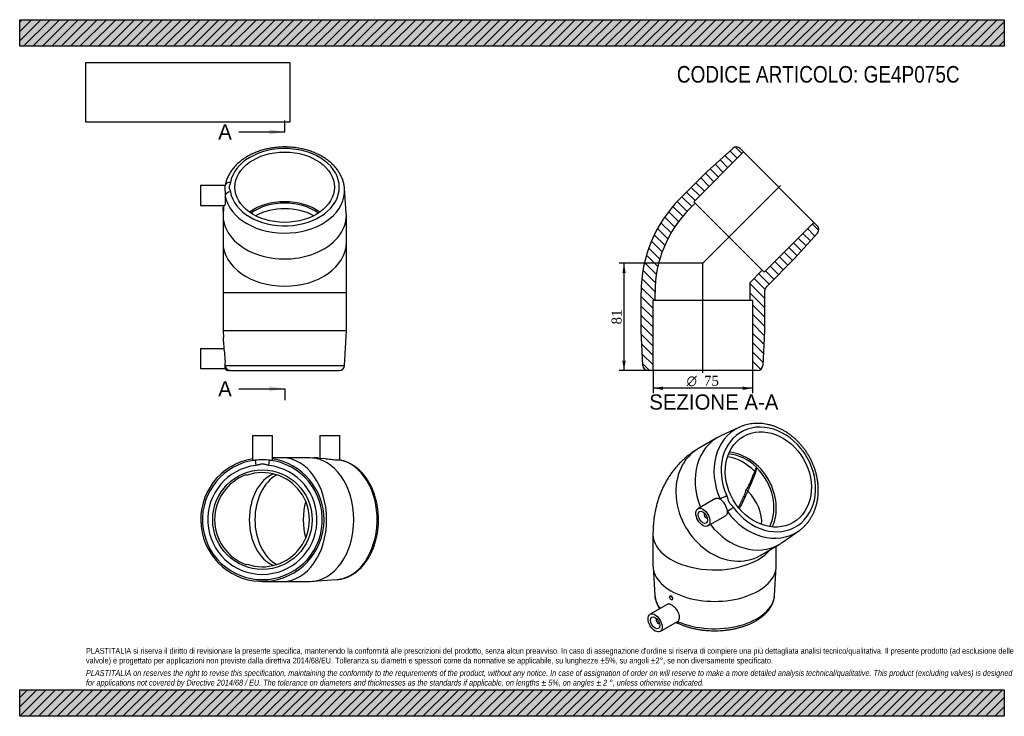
# Model space of a CAD drawing. Header units: millimetres. Extents: x 0 to 297, y 0 to 210.
import ezdxf
from ezdxf.enums import TextEntityAlignment as Align
from ezdxf.lldxf.tags import DXFTag

# ---------------------------------------------------------------- set-up
doc = ezdxf.new("R2010")
doc.units = ezdxf.units.MM
for name, color, linetype in [('Default', 7, 'Continuous'), ('DV4_Default', 7, 'Continuous'), ('GE4P075C', 7, 'Continuous')]:
    doc.layers.add(name, color=color, linetype=linetype)
doc.styles.add('SEACAD_Solid_Edge_ANSI', font='seans.ttf')
doc.styles.add('SEACAD_Solid_Edge_ANSI1_Symbols', font='semeca1.ttf')
doc.styles.add('SEACAD_Times_New_Roman', font='times.ttf')
tags = doc.linetypes.add('CENTER2', pattern=[28.575, 19.05, -3.175, 3.175, -3.175]).pattern_tags.tags
tags[10:11] = [DXFTag(74, 4), DXFTag(75, 0), DXFTag(340, '0'), DXFTag(46, 0.0), DXFTag(50, 0.0), DXFTag(44, 0.0), DXFTag(45, 0.0)]
tags[8:9] = [DXFTag(74, 4), DXFTag(75, 0), DXFTag(340, '0'), DXFTag(46, 0.0), DXFTag(50, 0.0), DXFTag(44, 0.0), DXFTag(45, 0.0)]
tags[6:7] = [DXFTag(74, 4), DXFTag(75, 0), DXFTag(340, '0'), DXFTag(46, 0.0), DXFTag(50, 0.0), DXFTag(44, 0.0), DXFTag(45, 0.0)]
tags[4:5] = [DXFTag(74, 4), DXFTag(75, 0), DXFTag(340, '0'), DXFTag(46, 0.0), DXFTag(50, 0.0), DXFTag(44, 0.0), DXFTag(45, 0.0)]
doc.dimstyles.new('ANSImm', dxfattribs={"dimtxt": 3, "dimasz": 3, "dimexe": 1.5, "dimexo": 0, "dimgap": 0.75, "dimtad": 1, "dimlfac": 2.5, "dimdsep": 46, "dimtxsty": 'SEACAD_Times_New_Roman', "dimblk1": '_SE_FILLED', "dimblk2": '_SE_FILLED', "dimsah": 1, "dimcen": 1.5, "dimazin": 0, "dimtfac": 0.85, "dimtdec": 3, "dimtofl": 0, "dimtmove": 0, "dimatfit": 3, "dimfxl": 1, "dimarcsym": 0})
picture_1 = doc.add_image_def('image1.jpg', size_in_pixel=(4302, 1260))

# ---------------------------------------------------------------- blocks, each defined once
blk = doc.blocks.new('SE')
at = {"layer": 'GE4P075C', "color": 7, "linetype": 'Continuous'}
for p, q in [((216.96, 87.1), (211.48, 84.54)), ((210.53, 84.04), (204.73, 80.69)), ((221.74, 73.77), (222.28, 75.12)), ((209.85, 65.64), (204.57, 62.59)), ((206.58, 61.21), (206.57, 61.2)), ((207.37, 59.82), (207.38, 59.83)), ((207.57, 57.39), (212.85, 60.44)), ((191.03, 54.86), (191.03, 45.39)), ((230.03, 52.4), (234.99, 55.87)), ((223.33, 48.48), (229.13, 51.83)), ((228.23, 45.39), (228.23, 51.31)), ((191.04, 45.01), (191.56, 36.46)), ((227.69, 36.46), (228.22, 45.01)), ((196.26, 36.24), (196.18, 36.19)), ((195.28, 33.71), (190.17, 30.76)), ((196.78, 35.15), (196.89, 35.22)), ((192.18, 29.38), (192.17, 29.38)), ((192.97, 27.99), (192.98, 28)), ((193.17, 25.56), (198.44, 28.6))]:
    blk.add_line(p, q, dxfattribs=at)
for centre, radius, start, end in [((208.26, 61.26), 5.22, 5.5297, 54.4703), ((200.73, 37.47), 9.22, 186.2362, 213.3211)]:
    blk.add_arc(centre, radius, start, end, dxfattribs=at)
for centre, major_axis, ratio, start_param, end_param in [((225.83, 71.4), (8.24, -14.27), 0.816497, -1.450906, 4.592499), ((225.07, 70.96), (9.04, -15.65), 0.816497, 3.073569, 4.592499), ((225.07, 70.96), (9.04, -15.65), 0.816497, -3.212362, -3.209616), ((219.83, 67.93), (9.3, -16.11), 0.816497, 3.070823, 4.550391), ((214.03, 64.59), (-9.3, 16.11), 0.816497, 0, 3.141593), ((214.03, 64.59), (7.2, -12.47), 0.816497, 1.85926, 2.567907), ((215.23, 65.28), (7.2, -12.47), 0.816497, 1.925129, 2.641336), ((215.23, 65.28), (-7.5, 12.99), 0.816497, 3.664832, 5.759946), ((209.63, 62.04), (13.12, 22.72), 0.239146, -1.178097, -0.845284), ((209.63, 74.98), (10.04, -17.39), 0.57735, 1.237982, 1.256738), ((215.23, 65.28), (-7.1, 12.3), 0.816497, 3.634252, 5.045203), ((209.63, 62.04), (13.12, -7.57), 0.717439, 1.178097, 1.226002), ((212.47, 65.96), (1.46, 0.66), 0.069053, 0.958709, 2.479547), ((209.63, 62.04), (13.12, 22.72), 0.239146, -1.409298, -1.178097), ((209.63, 62.04), (-13.12, 7.57), 0.717439, 3.462204, 4.31969), ((214.44, 62.55), (-1.3, -0.93), 0.069053, 0.662046, 2.182884), ((206.97, 60.51), (-0.4, 0.693), 0.57735, 0, 3.170323), ((206.97, 60.51), (-0.4, 0.693), 0.57735, 6.254455, 6.283185), ((225.07, 70.96), (9.04, -15.65), 0.816497, -1.450906, 0.065558), ((219.83, 67.93), (9.3, -16.11), 0.816497, 4.874387, 6.283185), ((209.63, 54.86), (18.6, 0), 0.57735, 3.141581, 5.842729), ((225.07, 70.96), (9.04, -15.65), 0.816497, 0.065558, 0.07077), ((219.83, 67.93), (9.3, -16.11), 0.816497, 0, 0.07077), ((209.63, 45.39), (-18.6, 0), 0.57735, 0, 3.141593), ((209.63, 36.83), (-18.08, 0), 0.57735, 0.035363, 0.428067), ((209.63, 36.83), (-18.08, 0), 0.57735, 0.905288, 3.10623), ((192.57, 28.68), (0.4, -0.693), 0.57735, 3.112863, 6.283185), ((192.57, 28.68), (0.4, -0.693), 0.57735, 0, 0.02873), ((199.45, 29.41), (0.66, 1.46), 0.504153, 2.352982, 3.141092)]:
    blk.add_ellipse(centre, major_axis=major_axis, ratio=ratio, start_param=start_param, end_param=end_param, dxfattribs=at)
for centre, major_axis, ratio in [((225.83, 71.4), (7.5, -12.99), 0.816497), ((206.07, 59.99), (-1.5, 2.6), 0.57735), ((206.07, 59.99), (-1, 1.73), 0.57735), ((196.48, 35.67), (-0.3, 0.52), 0.57735), ((191.67, 28.16), (1.5, -2.6), 0.57735), ((191.67, 28.16), (1, -1.73), 0.57735)]:
    blk.add_ellipse(centre, major_axis=major_axis, ratio=ratio, dxfattribs=at)
for points, knots in [([(234.95, 55.85), (235.11, 55.96), (235.47, 56.21), (236.08, 56.71), (236.72, 57.31), (237.33, 57.97), (237.9, 58.66), (238.42, 59.4), (238.89, 60.18), (239.32, 61), (239.7, 61.85), (240.03, 62.73), (240.31, 63.64), (240.54, 64.57), (240.71, 65.53), (240.83, 66.51), (240.89, 67.5), (240.9, 68.5), (240.86, 69.51), (240.76, 70.53), (240.61, 71.55), (240.4, 72.57), (240.14, 73.58), (239.83, 74.58), (239.47, 75.57), (239.06, 76.54), (238.6, 77.49), (238.1, 78.43), (237.55, 79.33), (236.95, 80.21), (236.32, 81.06), (235.65, 81.87), (234.94, 82.64), (234.19, 83.37), (233.42, 84.07), (232.61, 84.71), (231.78, 85.31), (230.93, 85.86), (230.05, 86.36), (229.16, 86.81), (228.25, 87.2), (227.33, 87.53), (226.4, 87.81), (225.47, 88.02), (224.54, 88.18), (223.6, 88.28), (222.68, 88.32), (221.76, 88.3), (220.85, 88.22), (219.96, 88.08), (219.09, 87.88), (218.24, 87.62), (217.5, 87.35), (217.1, 87.16), (216.92, 87.07)], [0.0008405, 0.0008405, 0.0008405, 0.0008405, 0.0124369, 0.0316312, 0.0508359, 0.0700588, 0.0893064, 0.1085842, 0.127896, 0.147244, 0.1666291, 0.1860508, 0.2055074, 0.2249963, 0.2445144, 0.2640582, 0.283624, 0.3032084, 0.322808, 0.3424199, 0.3620416, 0.3816708, 0.401306, 0.4209457, 0.4405889, 0.4602349, 0.4798833, 0.4995338, 0.5191862, 0.5388405, 0.5584965, 0.5781541, 0.5978129, 0.6174726, 0.6371323, 0.6567909, 0.6764471, 0.6960989, 0.7157441, 0.7353799, 0.755003, 0.7746098, 0.7941962, 0.8137581, 0.8332914, 0.8527921, 0.872257, 0.8916835, 0.9110702, 0.9304172, 0.949726, 0.9689997, 0.9882432, 1, 1, 1, 1]), ([(204.73, 80.69), (204.33, 80.46), (203.66, 80.06), (202.6, 79.34), (201.61, 78.58), (200.64, 77.78), (199.72, 76.93), (198.84, 76.04), (197.99, 75.11), (197.2, 74.13), (196.44, 73.11), (195.74, 72.06), (195.08, 70.97), (194.46, 69.84), (193.89, 68.68), (193.37, 67.48), (192.9, 66.25), (192.48, 64.99), (192.12, 63.69), (191.8, 62.36), (191.53, 61.01), (191.32, 59.62), (191.17, 58.21), (191.07, 56.78), (191.03, 55.63), (191.03, 55.03), (191.03, 54.86)], [0, 0, 0, 0, 0.040955, 0.081782, 0.122565, 0.163339, 0.204137, 0.244994, 0.285945, 0.327029, 0.368284, 0.40975, 0.451468, 0.49348, 0.535829, 0.578558, 0.62171, 0.665321, 0.709428, 0.754058, 0.799229, 0.844948, 0.891206, 0.937979, 0.985226, 1, 1, 1, 1]), ([(219.18, 68.34), (219.33, 68.55), (219.47, 68.77), (219.73, 69.21), (219.85, 69.44), (220.19, 70.14), (220.4, 70.61), (220.8, 71.54), (220.99, 72.01), (221.37, 72.91), (221.56, 73.35), (221.74, 73.77)], [0, 0, 0, 0, 0.125, 0.125, 0.25, 0.25, 0.5, 0.5, 0.75, 0.75, 1, 1, 1, 1]), ([(216.86, 62.94), (216.99, 63.21), (217.12, 63.48), (217.49, 64.26), (217.74, 64.77), (218.21, 65.77), (218.44, 66.27), (218.75, 67.03), (218.85, 67.28), (219.03, 67.81), (219.11, 68.07), (219.18, 68.34)], [0.1199537, 0.1199537, 0.1199537, 0.1199537, 0.25, 0.25, 0.5, 0.5, 0.75, 0.75, 0.875, 0.875, 1, 1, 1, 1]), ([(209.85, 65.64), (209.94, 65.69), (210.05, 65.73), (210.5, 65.84), (210.9, 65.75), (211.3, 65.5)], [0.8367833, 0.8367833, 0.8367833, 0.8367833, 0.875, 0.875, 1, 1, 1, 1]), ([(213.27, 66.43), (213.34, 66.27), (213.4, 66.11), (213.51, 65.8), (213.56, 65.63), (213.65, 65.31), (213.7, 65.15), (213.78, 64.92), (213.82, 64.84), (213.89, 64.68), (213.93, 64.61), (214.05, 64.39), (214.15, 64.26), (214.36, 64), (214.48, 63.88), (214.71, 63.65), (214.82, 63.53), (215.04, 63.28), (215.15, 63.15), (215.24, 63.01)], [0, 0, 0, 0, 0.125, 0.125, 0.25, 0.25, 0.375, 0.375, 0.4375, 0.4375, 0.5, 0.5, 0.625, 0.625, 0.75, 0.75, 0.875, 0.875, 1, 1, 1, 1]), ([(213.46, 61.76), (213.47, 61.3), (213.35, 60.91), (213.03, 60.56), (212.94, 60.5), (212.85, 60.44)], [0, 0, 0, 0, 0.125, 0.125, 0.1635664, 0.1635664, 0.1635664, 0.1635664]), ([(196.89, 35.22), (196.9, 35.22), (196.91, 35.23), (196.92, 35.24), (196.95, 35.26), (196.97, 35.3), (196.98, 35.34), (196.99, 35.38), (197, 35.43), (197, 35.49), (197, 35.54), (196.98, 35.6), (196.97, 35.66), (196.95, 35.72), (196.92, 35.78), (196.89, 35.84), (196.86, 35.9), (196.82, 35.95), (196.77, 36), (196.73, 36.05), (196.68, 36.1), (196.64, 36.14), (196.59, 36.18), (196.54, 36.21), (196.49, 36.23), (196.45, 36.25), (196.4, 36.26), (196.36, 36.26), (196.32, 36.26), (196.29, 36.26), (196.26, 36.24)], [0.2500068, 0.2500068, 0.2500068, 0.2500068, 0.2682814, 0.2682814, 0.2682814, 0.3219343, 0.3219343, 0.3219343, 0.3756035, 0.3756035, 0.3756035, 0.429332, 0.429332, 0.429332, 0.4831445, 0.4831445, 0.4831445, 0.5369879, 0.5369879, 0.5369879, 0.5907442, 0.5907442, 0.5907442, 0.6443378, 0.6443378, 0.6443378, 0.6978285, 0.6978285, 0.6978285, 0.7501013, 0.7501013, 0.7501013, 0.7501013]), ([(198.79, 27.96), (198.96, 27.88), (199.37, 27.7), (200.14, 27.39), (201.05, 27.08), (202, 26.79), (202.98, 26.54), (203.97, 26.32), (204.98, 26.14), (206.01, 26), (207.05, 25.89), (208.1, 25.82), (209.16, 25.78), (210.21, 25.78), (211.26, 25.82), (212.31, 25.9), (213.35, 26.01), (214.38, 26.16), (215.39, 26.34), (216.38, 26.56), (217.35, 26.82), (218.3, 27.11), (219.21, 27.43), (220.1, 27.79), (220.95, 28.18), (221.77, 28.6), (222.54, 29.05), (223.27, 29.53), (223.96, 30.05), (224.59, 30.58), (225.18, 31.15), (225.71, 31.73), (226.17, 32.34), (226.58, 32.96), (226.93, 33.6), (227.21, 34.25), (227.44, 34.91), (227.59, 35.57), (227.67, 36.1), (227.68, 36.39), (227.69, 36.47)], [0, 0, 0, 0, 0.01455, 0.041935, 0.069286, 0.096606, 0.123894, 0.151153, 0.178386, 0.205596, 0.232789, 0.259969, 0.287141, 0.31431, 0.341481, 0.368658, 0.395845, 0.423049, 0.450275, 0.477526, 0.504809, 0.532128, 0.559485, 0.586885, 0.614326, 0.641808, 0.669324, 0.696863, 0.724403, 0.75191, 0.779346, 0.806664, 0.83381, 0.86073, 0.887381, 0.913733, 0.939783, 0.965552, 0.991086, 1, 1, 1, 1]), ([(198.47, 28.62), (198.77, 28.81), (198.98, 29.15), (199.11, 29.99), (199.03, 30.5), (198.62, 31.51), (198.3, 32.01), (197.52, 32.89), (197.08, 33.26), (196.25, 33.73), (195.87, 33.85), (195.46, 33.79), (195.37, 33.76), (195.29, 33.71)], [0, 0, 0, 0, 0.125, 0.125, 0.25, 0.25, 0.375, 0.375, 0.5, 0.5, 0.625, 0.625, 0.6682371, 0.6682371, 0.6682371, 0.6682371]), ([(197.87, 28.27), (197.95, 28.25), (198.15, 28.18), (198.42, 28.1), (198.66, 28.01), (198.75, 27.97), (198.79, 27.95)], [0.7440901, 0.7440901, 0.7440901, 0.7440901, 0.8064079, 0.8986825, 0.9619744, 1, 1, 1, 1])]:
    blk.add_open_spline(points, degree=3, knots=knots, dxfattribs=at)
blk.add_open_spline([(198.44, 28.6), (198.45, 28.61), (198.46, 28.62), (198.47, 28.62)], degree=3, dxfattribs=at)
blk = doc.blocks.new('SE1')
at = {"layer": 'GE4P075C', "color": 7, "linetype": 'Continuous'}
for p, q in [((70.21, 84.67), (76.21, 84.67)), ((70.21, 84.67), (70.21, 77.2)), ((76.21, 77.2), (76.21, 84.67)), ((90.57, 84.67), (96.57, 84.67)), ((90.57, 84.67), (90.57, 77.68)), ((96.57, 77.22), (96.57, 84.67)), ((79.43, 77.87), (76.21, 77.87)), ((87.63, 77.87), (79.43, 77.87)), ((92.21, 77.57), (88.29, 77.84)), ((90.07, 77.87), (88.87, 77.87)), ((88.87, 77.87), (88.87, 77.8)), ((90.07, 77.72), (90.07, 77.87)), ((71.05, 77.21), (71.24, 75.63)), ((75.18, 75.63), (75.37, 77.21)), ((73.21, 40.67), (79.43, 40.67)), ((79.43, 40.67), (87.63, 40.67)), ((88.29, 40.69), (95.68, 41.21))]:
    blk.add_line(p, q, dxfattribs=at)
blk.add_circle((73.21, 59.27), 15, dxfattribs=at)
for centre, radius, start, end in [((73.21, 59.27), 18.6, 99.2818, 0), ((73.21, 49.16), 28.13, 85.5926, 94.4074), ((73.21, 59.27), 18.6, 0, 80.7182), ((73.21, 59.27), 18.08, 96.8692, 83.1308), ((73.21, 59.27), 16.48, 96.8692, 83.1308), ((73.21, 59.27), 14.4, 110.3018, 249.6982), ((73.21, 59.27), 14.2, 250.9312, 109.0688)]:
    blk.add_arc(centre, radius, start, end, dxfattribs=at)
for centre, major_axis, ratio, start_param, end_param in [((79.43, 59.27), (0, 18.6), 0.707107, 3.141593, 6.283185), ((87.63, 59.27), (0, 18.6), 0.707107, 3.141593, 6.283185), ((95.04, 59.27), (0, 18.08), 0.707107, 3.194003, 6.163295), ((96.38, 75.63), (-0.27, -1.58), 0.702031, 3.1418, 3.210672), ((62.01, 59.27), (20.08, 0), 0.707107, 1.237983, 1.256738), ((79.43, 59.27), (0, -14.4), 0.707107, 3.430057, 5.994721), ((81.13, 59.27), (0, -14.4), 0.707107, 3.495926, 5.928852), ((96.12, 59.27), (0, -15), 0.707107, 4.331951, 5.092827), ((62.01, 59.27), (20.08, 0), 0.707107, -1.256738, -1.237983), ((95.04, 59.27), (0, 18.08), 0.707107, 3.191614, 3.194003)]:
    blk.add_ellipse(centre, major_axis=major_axis, ratio=ratio, start_param=start_param, end_param=end_param, dxfattribs=at)
for points, knots in [([(96.57, 77.21), (96.56, 77.19), (96.37, 77.17), (95.71, 77.19), (95.23, 77.23), (94.15, 77.36), (93.55, 77.44), (92.71, 77.52), (92.45, 77.55), (92.2, 77.57)], [0, 0, 0, 0, 0.125, 0.125, 0.25, 0.25, 0.375, 0.375, 0.4334285, 0.4334285, 0.4334285, 0.4334285]), ([(70.21, 77.2), (70.21, 77.19), (70.22, 77.18), (70.36, 77.17), (70.64, 77.18), (71.05, 77.21)], [0.8367826, 0.8367826, 0.8367826, 0.8367826, 0.875, 0.875, 1, 1, 1, 1]), ([(75.18, 75.63), (74.84, 75.67), (74.52, 75.76), (73.87, 75.96), (73.53, 76.05), (72.86, 76.05), (72.54, 75.95), (71.89, 75.76), (71.57, 75.67), (71.24, 75.63)], [0, 0, 0, 0, 0.25, 0.25, 0.5, 0.5, 0.75, 0.75, 1, 1, 1, 1]), ([(75.37, 77.21), (75.78, 77.19), (76.06, 77.17), (76.19, 77.18), (76.21, 77.19), (76.21, 77.2)], [0, 0, 0, 0, 0.125, 0.125, 0.1635666, 0.1635666, 0.1635666, 0.1635666]), ([(95.72, 41.22), (95.88, 41.23), (96.19, 41.26), (96.71, 41.34), (97.26, 41.45), (97.81, 41.59), (98.35, 41.77), (98.89, 41.98), (99.42, 42.21), (99.95, 42.48), (100.46, 42.78), (100.96, 43.11), (101.46, 43.46), (101.94, 43.85), (102.41, 44.26), (102.87, 44.7), (103.31, 45.16), (103.74, 45.65), (104.16, 46.17), (104.55, 46.71), (104.93, 47.27), (105.29, 47.85), (105.63, 48.46), (105.96, 49.08), (106.26, 49.72), (106.54, 50.37), (106.81, 51.05), (107.05, 51.73), (107.27, 52.43), (107.47, 53.14), (107.64, 53.86), (107.8, 54.59), (107.93, 55.33), (108.04, 56.08), (108.12, 56.83), (108.19, 57.59), (108.23, 58.34), (108.24, 59.1), (108.24, 59.86), (108.21, 60.62), (108.15, 61.38), (108.08, 62.13), (107.98, 62.88), (107.86, 63.62), (107.71, 64.36), (107.54, 65.09), (107.36, 65.8), (107.14, 66.51), (106.91, 67.2), (106.66, 67.88), (106.38, 68.54), (106.09, 69.19), (105.77, 69.82), (105.44, 70.43), (105.08, 71.03), (104.71, 71.6), (104.32, 72.15), (103.91, 72.68), (103.48, 73.18), (103.04, 73.66), (102.59, 74.11), (102.12, 74.54), (101.64, 74.93), (101.14, 75.3), (100.64, 75.64), (100.12, 75.95), (99.6, 76.23), (99.06, 76.48), (98.52, 76.7), (97.98, 76.89), (97.43, 77.04), (96.97, 77.15), (96.73, 77.19), (96.65, 77.2)], [0, 0, 0, 0, 0.01084, 0.024626, 0.038426, 0.052248, 0.066099, 0.079986, 0.093913, 0.107883, 0.121898, 0.135959, 0.150065, 0.164214, 0.178404, 0.19263, 0.206888, 0.221175, 0.235487, 0.249818, 0.264165, 0.278524, 0.292893, 0.307269, 0.321648, 0.33603, 0.350412, 0.364793, 0.379172, 0.39355, 0.407925, 0.422298, 0.436668, 0.451036, 0.465403, 0.479768, 0.494133, 0.508497, 0.522861, 0.537226, 0.551593, 0.565961, 0.580332, 0.594706, 0.609083, 0.623464, 0.637849, 0.652239, 0.666633, 0.681031, 0.695432, 0.709837, 0.724244, 0.738652, 0.753058, 0.76746, 0.781856, 0.796242, 0.810615, 0.824971, 0.839306, 0.853614, 0.867891, 0.882133, 0.896335, 0.910494, 0.924607, 0.938672, 0.952688, 0.966658, 0.980583, 0.994466, 1, 1, 1, 1])]:
    blk.add_open_spline(points, degree=3, knots=knots, dxfattribs=at)
blk = doc.blocks.new('SE2')
at = {"layer": 'GE4P075C', "color": 7, "linetype": 'Continuous'}
for p, q in [((54.53, 159.97), (54.53, 153.97)), ((61.99, 159.97), (54.53, 159.97)), ((98.51, 151.69), (97.99, 159.08)), ((54.53, 153.97), (61.77, 153.97)), ((61.33, 152.27), (61.33, 153.47)), ((61.49, 153.47), (61.33, 153.47)), ((61.33, 152.27), (61.45, 152.27)), ((61.4, 152.27), (61.36, 151.69)), ((61.52, 153.97), (61.48, 153.47)), ((61.33, 151.03), (61.33, 142.83)), ((98.53, 142.83), (98.53, 151.03)), ((61.33, 142.83), (61.33, 127.8)), ((98.53, 127.8), (98.53, 142.83)), ((61.33, 127.8), (98.53, 127.8)), ((61.33, 127.8), (61.33, 116.2)), ((98.53, 116.2), (98.53, 127.8)), ((98.53, 116.2), (61.33, 116.2)), ((61.33, 116.2), (61.43, 114.2)), ((98.01, 105.72), (98.53, 116.2)), ((61.33, 114.2), (61.33, 113)), ((61.43, 114.2), (61.33, 114.2)), ((61.33, 113), (61.49, 113)), ((61.49, 113.01), (61.6, 110.79)), ((54.53, 110.8), (54.53, 104.8)), ((61.61, 110.8), (54.53, 110.8)), ((54.53, 104.8), (61.91, 104.8)), ((61.99, 105.72), (98.01, 105.72)), ((63.57, 104.2), (63.15, 104.2)), ((63.57, 104.2), (96.41, 104.2))]:
    blk.add_line(p, q, dxfattribs=at)
for centre, radius, start, end in [((61.32, 160.19), 0.687, 338.2366, 347.3012), ((43.7, 106.9), 18.33, 356.331, 12.3092), ((63.15, 105.8), 1.6, 218.432, 270), ((96.41, 105.8), 1.6, 270, 357.1376)]:
    blk.add_arc(centre, radius, start, end, dxfattribs=at)
for centre, major_axis, ratio, start_param, end_param in [((79.93, 159.51), (-16.48, 0), 0.707107, 0.11989, 6.163295), ((63.57, 159.78), (1.58, -0.27), 0.702031, 1.689834, 3.14081), ((79.93, 158.44), (-18.08, 0), 0.707107, 0.11989, 3.192088), ((63.57, 156.99), (-1.58, -0.27), 0.702031, 4.593351, 6.114189), ((79.93, 144.52), (-15, 0), 0.707107, 3.926369, 5.498409), ((79.93, 144.52), (14.4, 0), 0.707107, 0.785558, 2.356035), ((79.93, 151.03), (18.6, 0), 0.707107, 3.091572, 6.283185), ((79.93, 142.83), (14.4, 0), 0.707107, 0.916524, 2.225069), ((79.93, 151.03), (18.6, 0), 0.707107, 0, 0.050021), ((79.93, 142.83), (18.6, 0), 0.707107, 3.141593, 6.283185), ((63.57, 105.8), (0, -1.6), 0.992822, 4.762347, 6.283185)]:
    blk.add_ellipse(centre, major_axis=major_axis, ratio=ratio, start_param=start_param, end_param=end_param, dxfattribs=at)
blk.add_ellipse((79.93, 159.51), major_axis=(15, 0), ratio=0.707107, dxfattribs=at)
for points, knots in [([(97.98, 159.09), (97.97, 159.26), (97.95, 159.57), (97.87, 160.11), (97.75, 160.66), (97.61, 161.21), (97.43, 161.75), (97.22, 162.29), (96.99, 162.82), (96.72, 163.34), (96.42, 163.85), (96.09, 164.36), (95.74, 164.85), (95.35, 165.34), (94.94, 165.81), (94.5, 166.27), (94.04, 166.71), (93.55, 167.14), (93.03, 167.55), (92.49, 167.95), (91.93, 168.33), (91.35, 168.69), (90.75, 169.03), (90.12, 169.35), (89.48, 169.66), (88.83, 169.94), (88.16, 170.2), (87.47, 170.44), (86.77, 170.66), (86.06, 170.86), (85.34, 171.04), (84.61, 171.19), (83.87, 171.32), (83.12, 171.43), (82.37, 171.52), (81.61, 171.58), (80.86, 171.62), (80.1, 171.64), (79.34, 171.63), (78.58, 171.6), (77.82, 171.55), (77.07, 171.47), (76.32, 171.37), (75.58, 171.25), (74.84, 171.11), (74.12, 170.94), (73.4, 170.75), (72.69, 170.54), (72, 170.31), (71.32, 170.05), (70.66, 169.78), (70.01, 169.48), (69.38, 169.17), (68.77, 168.83), (68.18, 168.48), (67.6, 168.1), (67.05, 167.71), (66.53, 167.3), (66.02, 166.88), (65.54, 166.44), (65.09, 165.98), (64.67, 165.52), (64.27, 165.03), (63.9, 164.54), (63.56, 164.03), (63.25, 163.52), (62.97, 162.99), (62.72, 162.46), (62.5, 161.92), (62.31, 161.37), (62.16, 160.83), (62.05, 160.37), (62.01, 160.13), (62, 160.05)], [0, 0, 0, 0, 0.011488, 0.025265, 0.039056, 0.052869, 0.066711, 0.080589, 0.094506, 0.108467, 0.122474, 0.136525, 0.150622, 0.164762, 0.178942, 0.193159, 0.207408, 0.221686, 0.235987, 0.250309, 0.264647, 0.278997, 0.293357, 0.307722, 0.322092, 0.336465, 0.350837, 0.365209, 0.379579, 0.393947, 0.408313, 0.422676, 0.437037, 0.451396, 0.465753, 0.480109, 0.494464, 0.508819, 0.523174, 0.53753, 0.551887, 0.566246, 0.580607, 0.594971, 0.609339, 0.623711, 0.638087, 0.652467, 0.666851, 0.68124, 0.695632, 0.710027, 0.724425, 0.738823, 0.753219, 0.767612, 0.781999, 0.796376, 0.810739, 0.825086, 0.839411, 0.85371, 0.867978, 0.88221, 0.896403, 0.910553, 0.924656, 0.938712, 0.952719, 0.96668, 0.980595, 0.99447, 1, 1, 1, 1]), ([(63.57, 160.91), (63.53, 160.67), (63.44, 160.44), (63.24, 159.98), (63.15, 159.74), (63.16, 159.27), (63.25, 159.04), (63.44, 158.59), (63.53, 158.36), (63.57, 158.12)], [0, 0, 0, 0, 0.25, 0.25, 0.5, 0.5, 0.75, 0.75, 1, 1, 1, 1]), ([(61.96, 159.94), (61.95, 159.91), (61.94, 159.84), (61.91, 159.6), (61.9, 159.37), (61.9, 158.52), (61.95, 157.71), (61.99, 156.91)], [0.0994776, 0.0994776, 0.0994776, 0.0994776, 0.25, 0.25, 0.5, 0.5, 1, 1, 1, 1]), ([(61.99, 156.91), (62.02, 156.33), (62.03, 155.74), (62.01, 154.78), (61.97, 154.4), (61.86, 154.04), (61.82, 153.97), (61.77, 153.97)], [0, 0, 0, 0, 0.125, 0.125, 0.25, 0.25, 0.3320902, 0.3320902, 0.3320902, 0.3320902]), ([(61.49, 153.47), (61.49, 153.47), (61.49, 153.46), (61.49, 153.43), (61.49, 153.41), (61.49, 153.38), (61.49, 153.34), (61.49, 153.29), (61.49, 153.24), (61.49, 153.19), (61.49, 153.13), (61.49, 153.07), (61.49, 153), (61.49, 152.93), (61.49, 152.87), (61.49, 152.8), (61.49, 152.73), (61.49, 152.67), (61.48, 152.61), (61.48, 152.55), (61.48, 152.49), (61.47, 152.44), (61.47, 152.39), (61.47, 152.35), (61.46, 152.33), (61.46, 152.3), (61.45, 152.28), (61.45, 152.27), (61.45, 152.27), (61.45, 152.27), (61.45, 152.27)], [0, 0, 0, 0, 0.0536549, 0.0536549, 0.0536549, 0.1073097, 0.1073097, 0.1073097, 0.1609667, 0.1609667, 0.1609667, 0.2146254, 0.2146254, 0.2146254, 0.2682814, 0.2682814, 0.2682814, 0.3219343, 0.3219343, 0.3219343, 0.3756035, 0.3756035, 0.3756035, 0.429332, 0.429332, 0.429332, 0.4831445, 0.4831445, 0.4831445, 0.4999584, 0.4999584, 0.4999584, 0.4999584]), ([(61.49, 113), (61.49, 113), (61.49, 113.01), (61.49, 113.02), (61.49, 113.03), (61.49, 113.06), (61.49, 113.1), (61.49, 113.13), (61.49, 113.18), (61.49, 113.23), (61.49, 113.28), (61.49, 113.34), (61.48, 113.41), (61.48, 113.47), (61.48, 113.54), (61.47, 113.61), (61.47, 113.67), (61.47, 113.74), (61.46, 113.81), (61.46, 113.87), (61.45, 113.93), (61.45, 113.98), (61.45, 114.03), (61.44, 114.08), (61.44, 114.11), (61.44, 114.15), (61.44, 114.18), (61.44, 114.19), (61.43, 114.2), (61.43, 114.2), (61.43, 114.2)], [0.1249935, 0.1249935, 0.1249935, 0.1249935, 0.1609667, 0.1609667, 0.1609667, 0.2146254, 0.2146254, 0.2146254, 0.2682814, 0.2682814, 0.2682814, 0.3219343, 0.3219343, 0.3219343, 0.3756035, 0.3756035, 0.3756035, 0.429332, 0.429332, 0.429332, 0.4831445, 0.4831445, 0.4831445, 0.5369879, 0.5369879, 0.5369879, 0.5907442, 0.5907442, 0.5907442, 0.6250549, 0.6250549, 0.6250549, 0.6250549]), ([(61.9, 104.8), (61.9, 104.8), (61.9, 104.8), (61.9, 104.8), (61.95, 105.15), (61.99, 105.72)], [0.4998051, 0.4998051, 0.4998051, 0.4998051, 0.5, 0.5, 1, 1, 1, 1])]:
    blk.add_open_spline(points, degree=3, knots=knots, dxfattribs=at)
blk = doc.blocks.new('SE4')
at = {"color": 7, "linetype": 'Continuous', "style": 'SEACAD_Solid_Edge_ANSI'}
blk.add_text('A', height=4.6, dxfattribs=at).set_placement((59.88, 178.48), align=Align.TOP_LEFT)
blk = doc.blocks.new('SE5')
at = {"color": 7, "linetype": 'Continuous', "style": 'SEACAD_Solid_Edge_ANSI'}
blk.add_text('A', height=4.6, dxfattribs=at).set_placement((59.88, 101.03), align=Align.TOP_LEFT)
blk = doc.blocks.new('SEANNOT_GROUP')
at = {"linetype": 'Continuous'}
blk.add_hatch(color=7, dxfattribs=at).paths.add_polyline_path([(75.33, 175.41), (79.93, 176.18), (75.33, 176.95)])
at = {"color": 7, "linetype": 'Continuous'}
blk.add_lwpolyline([(66.13, 176.18), (79.93, 176.18)], dxfattribs=at)
blk = doc.blocks.new('SEANNOT_GROUP1')
at = {"linetype": 'Continuous'}
blk.add_hatch(color=7, dxfattribs=at).paths.add_polyline_path([(75.33, 97.97), (79.93, 98.73), (75.33, 99.5)])
at = {"color": 7, "linetype": 'Continuous'}
blk.add_lwpolyline([(66.13, 98.73), (79.93, 98.73)], dxfattribs=at)
blk = doc.blocks.new('SE3')
at = {"layer": 'Default', "color": 7, "linetype": 'CENTER2'}
for p, q in [((79.93, 176.18), (79.93, 179.63)), ((79.93, 98.73), (79.93, 95.28))]:
    blk.add_line(p, q, dxfattribs=at)
at = {"layer": 'Default', "color": 7, "linetype": 'CENTER2', "const_width": 0.0001}
blk.add_lwpolyline([(79.93, 176.18), (79.93, 98.73)], dxfattribs=at)
at = {"layer": 'Default'}
for name in ['SE4', 'SEANNOT_GROUP', 'SE5', 'SEANNOT_GROUP1']:
    blk.add_blockref(name, (0, 0), dxfattribs=at)
blk = doc.blocks.new('SE6')
at = {"layer": 'GE4P075C', "linetype": 'Continuous'}
h = blk.add_hatch(dxfattribs=at)
h.set_pattern_fill('LINE', scale=0.62992, angle=-45, style=0)
edge = h.paths.add_edge_path()
edge.add_line((191.04, 104.2), (191.04, 125.4))
edge.add_line((191.04, 125.4), (191.64, 125.4))
edge.add_line((191.64, 125.4), (191.64, 127.8))
edge.add_arc((227.29, 127.8), 35.65, 135, 180, ccw=False)
edge.add_line((202.08, 153.01), (203.78, 154.71))
edge.add_line((203.78, 154.71), (203.36, 155.13))
edge.add_line((203.36, 155.13), (218.35, 170.12))
edge.add_line((218.35, 170.12), (217.3, 171.17))
edge.add_arc((216.17, 170.03), 1.6, 45, 132.1376)
edge.add_line((215.1, 171.22), (207.31, 164.18))
edge.add_line((207.31, 164.18), (199.11, 155.98))
edge.add_arc((227.29, 127.8), 39.85, 135, 180)
edge.add_line((187.44, 127.8), (187.44, 116.2))
edge.add_line((187.44, 116.2), (187.97, 105.72))
edge.add_arc((189.56, 105.8), 1.6, 182.8624, 270)
edge.add_line((189.56, 104.2), (191.04, 104.2))
h = blk.add_hatch(dxfattribs=at)
h.set_pattern_fill('LINE', scale=0.62992, angle=-45, style=0)
edge = h.paths.add_edge_path()
edge.add_arc((222.52, 105.8), 1.6, 270, 357.1376)
edge.add_line((224.12, 105.72), (224.64, 116.2))
edge.add_line((224.64, 116.2), (224.64, 127.8))
edge.add_arc((227.29, 127.8), 2.65, 135, 180, ccw=False)
edge.add_line((225.42, 129.67), (233.62, 137.88))
edge.add_line((233.62, 137.88), (240.66, 145.66))
edge.add_arc((239.47, 146.73), 1.6, 317.8624, 405)
edge.add_line((240.6, 147.86), (239.56, 148.91))
edge.add_line((239.56, 148.91), (224.57, 133.92))
edge.add_line((224.57, 133.92), (224, 134.48))
edge.add_line((224, 134.48), (220.24, 130.72))
edge.add_line((220.24, 130.72), (220.24, 125.4))
edge.add_line((220.24, 125.4), (221.04, 125.4))
edge.add_line((221.04, 125.4), (221.04, 104.2))
edge.add_line((221.04, 104.2), (222.52, 104.2))
at = {"layer": 'DV4_Default', "color": 7, "linetype": 'CENTER2'}
for p, q in [((205.94, 136.5), (229.45, 160.01)), ((206.04, 103.5), (206.04, 136.76))]:
    blk.add_line(p, q, dxfattribs=at)
at = {"layer": 'GE4P075C', "color": 7, "linetype": 'Continuous'}
for p, q in [((203.36, 155.13), (218.35, 170.12)), ((207.31, 164.18), (215.1, 171.22)), ((218.35, 170.12), (217.3, 171.17)), ((218.35, 170.12), (239.56, 148.91)), ((199.11, 155.98), (207.31, 164.18)), ((202.08, 153.01), (203.78, 154.71)), ((203.78, 154.71), (203.36, 155.13)), ((210.43, 148.06), (203.78, 154.71)), ((239.56, 148.91), (224.57, 133.92)), ((240.6, 147.86), (239.56, 148.91)), ((210.68, 147.8), (210.43, 148.06)), ((224, 134.48), (210.68, 147.8)), ((240.66, 145.66), (233.62, 137.88)), ((233.62, 137.88), (225.42, 129.67)), ((224, 134.48), (220.24, 130.72)), ((224.57, 133.92), (224, 134.48)), ((220.24, 130.72), (220.24, 125.4)), ((187.44, 116.2), (187.44, 127.8)), ((191.64, 125.4), (191.64, 127.8)), ((224.64, 127.8), (224.64, 116.2)), ((191.04, 104.2), (191.04, 125.4)), ((191.04, 125.4), (191.64, 125.4)), ((191.64, 125.4), (201.05, 125.4)), ((201.05, 125.4), (201.4, 125.4)), ((201.4, 125.4), (220.24, 125.4)), ((220.24, 125.4), (221.04, 125.4)), ((221.04, 125.4), (221.04, 104.2)), ((187.97, 105.72), (187.44, 116.2)), ((224.64, 116.2), (224.12, 105.72)), ((191.04, 104.2), (189.56, 104.2)), ((221.04, 104.2), (191.04, 104.2)), ((222.52, 104.2), (221.04, 104.2))]:
    blk.add_line(p, q, dxfattribs=at)
for centre, radius, start, end in [((216.17, 170.03), 1.6, 45, 132.1376), ((227.29, 127.8), 39.85, 135, 180), ((227.29, 127.8), 35.65, 135, 180), ((239.47, 146.73), 1.6, 317.8624, 45), ((227.29, 127.8), 2.65, 135, 180), ((189.56, 105.8), 1.6, 182.8624, 270), ((222.52, 105.8), 1.6, 270, 357.1376)]:
    blk.add_arc(centre, radius, start, end, dxfattribs=at)
blk = doc.blocks.new('GDimGGroup')
at = {"layer": 'Default', "linetype": 'Continuous'}
for points in [[(194.04, 98.4), (194.04, 99.4), (191.04, 98.9)], [(218.04, 98.4), (221.04, 98.9), (218.04, 99.4)]]:
    blk.add_hatch(color=7, dxfattribs=at).paths.add_polyline_path(points)
at = {"layer": 'Default', "color": 7, "linetype": 'Continuous'}
for p, q in [((191.04, 104.2), (191.04, 97.4)), ((221.04, 104.2), (221.04, 97.4)), ((221.04, 98.9), (191.04, 98.9))]:
    blk.add_line(p, q, dxfattribs=at)
for s, style, p in [('O', 'SEACAD_Solid_Edge_ANSI1_Symbols', (201.16, 102.65)), ('75', 'SEACAD_Times_New_Roman', (206.38, 102.65))]:
    blk.add_text(s, height=3, dxfattribs=dict(at, style=style)).set_placement(p, align=Align.TOP_LEFT)
blk = doc.blocks.new('DMBLK4')
at = {"layer": 'Default', "linetype": 'Continuous'}
for points in [[(181.79, 133.6), (182.79, 133.6), (182.29, 136.6)], [(181.79, 107.2), (182.29, 104.2), (182.79, 107.2)]]:
    blk.add_hatch(color=7, dxfattribs=at).paths.add_polyline_path(points)
at = {"layer": 'Default', "color": 7, "linetype": 'Continuous'}
for p, q in [((206.04, 136.6), (180.79, 136.6)), ((182.29, 104.2), (182.29, 136.6)), ((191.04, 104.2), (180.79, 104.2))]:
    blk.add_line(p, q, dxfattribs=at)
at = {"layer": 'Default', "color": 7, "linetype": 'Continuous', "style": 'SEACAD_Times_New_Roman'}
blk.add_text('81', height=3, rotation=90, dxfattribs=at).set_placement((178.54, 118.13), align=Align.TOP_LEFT)
blk = doc.blocks.new('_SE_FILLED')
at = {"color": 0}
blk.add_line((0, 0), (-1, 0), dxfattribs=at)
blk.add_solid([(0, 0), (-1, -0.1665), (-1, 0.1665), (0, 0)], dxfattribs=at)

msp = doc.modelspace()

# ---------------------------------------------------------------- hatches: boundary and pattern name
at = {"layer": 'Default', "linetype": 'Continuous'}
h = msp.add_hatch(dxfattribs=at)
h.set_pattern_fill('LINE', scale=0.62992, angle=45, style=0)
h.paths.add_polyline_path([(297, 202), (297, 210), (0, 210), (0, 202)])
for points in [[(297, 202), (297, 210), (0, 210), (0, 202)], [(297, 0), (297, 8), (0, 8), (0, 0)]]:
    msp.add_hatch(color=7, dxfattribs=at).paths.add_polyline_path(points)
h = msp.add_hatch(dxfattribs=at)
h.set_pattern_fill('LINE', scale=0.62992, angle=45, style=0)
h.paths.add_polyline_path([(297, 0), (297, 8), (0, 8), (0, 0)])

# ---------------------------------------------------------------- linework, layer by layer
at = {"layer": 'Default', "color": 7, "linetype": 'Continuous'}
for p, q in [((0, 210), (297, 210)), ((0, 202), (0, 210)), ((297, 210), (297, 202)), ((297, 202), (0, 202)), ((0, 8), (297, 8)), ((0, 0), (0, 8)), ((297, 8), (297, 0)), ((297, 0), (0, 0))]:
    msp.add_line(p, q, dxfattribs=at)

# ---------------------------------------------------------------- block references
at = {"layer": 'Default'}
for name in ['SE3', 'SE2', 'SE6', 'GDimGGroup', 'SE', 'SE1']:
    msp.add_blockref(name, (0, 0), dxfattribs=at)

# ---------------------------------------------------------------- texts
at = {"layer": 'Default', "color": 7, "linetype": 'Continuous', "style": 'SEACAD_Solid_Edge_ANSI'}
msp.add_text('SEZIONE A-A', height=4.6, dxfattribs=at).set_placement((189.8989, 97.0461), align=Align.TOP_LEFT)
at = {"layer": 'Default', "attachment_point": 1}
for s, insert, char_height, width in [('{\\fArial Narrow|b0||i0||c0|p34;\\C7;\\H5.;\\W1.;CODICE ARTICOLO: GE4P075C}', (198.2295, 196.0335), 5, 94.64332), ("{\\fArial Narrow|b0||i0||c0|p34;\\C7;\\H1.75;\\W1.;PLASTITALIA si riserva il diritto di revisionare la presente specifica, mantenendo la conformità alle prescrizioni del prodotto, senza alcun preavviso. In caso di assegnazione d'ordine si riserva di compiere una più dettagliata analisi tecnico/qualitativa. Il presente prodotto (ad esclusione delle \\P}{\\fArial Narrow|b0||i0||c0|p34;\\C7;\\H1.75;\\W1.;valvole) è progettato per applicazioni non previste dalla direttiva 2014/68/EU. Tolleranza su diametri e spessori come da normative se applicabile, su lunghezze ±5%, su angoli ±2°, se non diversamente specificato.\\P}{\\fArial Narrow|b0||i0||c0|p34;\\C7;\\H0.5;\\W1.;   \\P}{\\fArial Narrow|b0||i1||c0|p34;\\C7;\\H1.75;\\W1.;PLASTITALIA on reserves the right to revise this specification, maintaining the conformity to the requirements of the product, without any notice. In case of assignation of order on will reserve to make a more detailed analysis technical/qualitative. This product (excluding valves) is designed \\P}{\\fArial Narrow|b0||i1||c0|p34;\\C7;\\H1.75;\\W1.;for applications not covered by Directive 2014/68 / EU. The tolerance on diameters and thicknesses as the standards if applicable, on lengths ± 5%, on angles ± 2 °, unless otherwise indicated.\\P}", (20, 20.6024), 1.75, 257)]:
    msp.add_mtext(s, dxfattribs=dict(at, insert=insert, char_height=char_height, width=width))

# ---------------------------------------------------------------- dimensions: what is measured, and where the dimension line sits
at = {"layer": 'Default', "color": 7, "linetype": 'Continuous'}
dim = msp.add_linear_dim(base=(182.2918, 136.6043), p1=(191.0422, 104.2043), p2=(206.0422, 136.6043), angle=90, text='\\A1;<>', dimstyle='ANSImm', dxfattribs=at)
dim.commit()
dim.dimension.update_dxf_attribs({"geometry": 'DMBLK4', "text_midpoint": (182.2918, 120.4043), "dimtype": 160})

# ---------------------------------------------------------------- pictures from other files: only their frames are drawn
image = msp.add_image(picture_1, insert=(20, 179.1032), size_in_units=(61.4571, 18))
image.dxf.flags = 7

doc.saveas('drawing.dxf')
